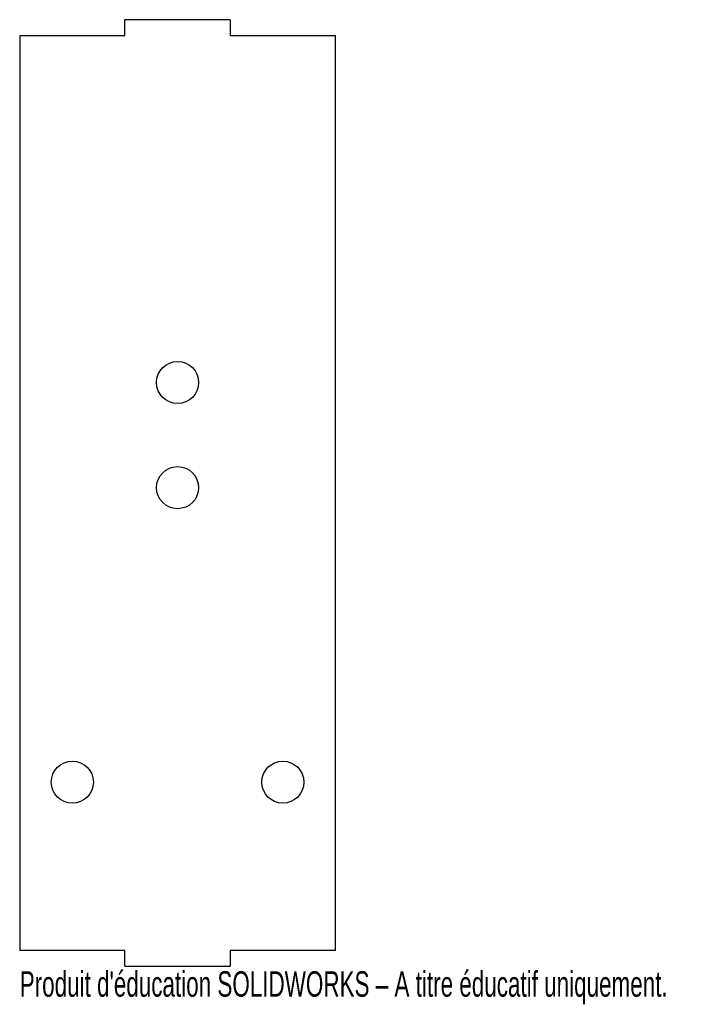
# Model space of a CAD drawing. Extents: x -30 to 100, y -97 to 90.
import ezdxf
from ezdxf.enums import TextEntityAlignment as Align

# ---------------------------------------------------------------- set-up
doc = ezdxf.new("R2010")
doc.units = 0
doc.layers.get('0').update_dxf_attribs({"linetype": 'CONTINUOUS'})

msp = doc.modelspace()

# ---------------------------------------------------------------- linework, layer by layer
at = {"color": 7, "linetype": 'CONTINUOUS'}
for p, q in [((-10, 87), (-10, 90)), ((10, 90), (-10, 90)), ((10, 90), (10, 87)), ((-30, 87), (-10, 87)), ((-30, 87), (-30, -87)), ((10, 87), (30, 87)), ((30, -87), (30, 87)), ((-10, -87), (-30, -87)), ((-10, -90), (-10, -87)), ((30, -87), (10, -87)), ((10, -87), (10, -90)), ((-10, -90), (10, -90))]:
    msp.add_line(p, q, dxfattribs=at)
for centre in [(0, 21), (0, 1), (-20, -55), (20, -55)]:
    msp.add_circle(centre, 4, dxfattribs=at)

# ---------------------------------------------------------------- texts
at = {"color": 7, "linetype": 'CONTINUOUS', "width": 0.659836}
msp.add_text("Produit d'éducation SOLIDWORKS – A titre éducatif uniquement.", height=4.8336, dxfattribs=at).set_placement((-30, -97.25), align=Align.BOTTOM_LEFT)

doc.saveas('drawing.dxf')
